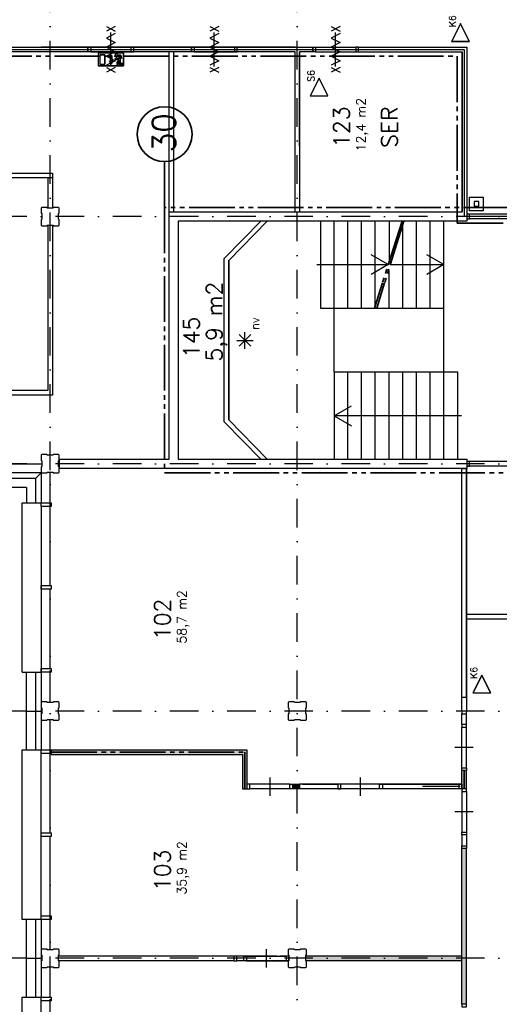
# Model space of a CAD drawing. Extents: x 36324 to 146208, y 44755 to 121475.
# Tile 22 of 28: x 104297 to 114777, y 69842 to 91346. Entities that reach past the tile are written whole.
import ezdxf
from ezdxf.enums import TextEntityAlignment as Align

# ---------------------------------------------------------------- set-up
doc = ezdxf.new("R2010")
doc.units = 0
doc.header["$LTSCALE"] = 100
doc.linetypes.add('B0302', pattern=[12.5, 6.25, -3.125, 0, -3.125])
doc.linetypes.add('B0804', pattern=[15, 10, -1, 1, -1, 1, -1])
for name, color, linetype in [('Bouwkundig', 253, 'CONTINUOUS'), ('Bouwkundig tekst', 252, 'CONTINUOUS'), ('Stramien', 252, 'B0302')]:
    doc.layers.add(name, color=color, linetype=linetype)
doc.layers.add('brandscheiding', color=40, linetype='B0804', lineweight=35)
doc.styles.add('bouwk tekst', font='romans.shx')
doc.styles.get("Standard").update_dxf_attribs({"font": 'romans.shx'})

msp = doc.modelspace()

# ---------------------------------------------------------------- linework, layer by layer
at = {"layer": 'Bouwkundig', "linetype": 'Continuous'}
for p, q in [((106567, 90615), (106012, 90615)), ((106012, 90615), (106012, 90338)), ((106049, 90578), (106160, 90578)), ((106049, 90578), (106049, 90375)), ((106160, 90578), (106160, 90375)), ((106284, 90566), (106284, 90437)), ((106312, 90566), (106312, 90437)), ((106446, 90569), (106507, 90569)), ((106489, 90546), (106462, 90546)), ((106462, 90546), (106493, 90478)), ((106489, 90546), (106498, 90509)), ((106507, 90569), (106522, 90509)), ((106567, 90615), (106567, 90338)), ((107563, 87146), (107563, 90646)), ((107663, 87146), (107663, 90646)), ((106567, 90338), (106012, 90338)), ((106049, 90375), (106160, 90375)), ((106284, 90437), (106261, 90437)), ((106261, 90437), (106298, 90381)), ((106298, 90381), (106335, 90437)), ((106335, 90437), (106312, 90437)), ((106382, 90500), (106414, 90500)), ((106382, 90477), (106382, 90500)), ((106382, 90477), (106438, 90477)), ((106414, 90533), (106414, 90500)), ((106459, 90463), (106419, 90412)), ((106419, 90412), (106419, 90343)), ((106419, 90343), (106442, 90343)), ((106438, 90510), (106459, 90463)), ((106438, 90510), (106438, 90477)), ((106470, 90440), (106442, 90404)), ((106442, 90343), (106442, 90404)), ((106470, 90366), (106470, 90440)), ((106558, 90366), (106470, 90366)), ((106493, 90478), (106493, 90389)), ((106493, 90389), (106558, 90389)), ((106498, 90509), (106522, 90509)), ((106558, 90389), (106558, 90366)), ((103263, 87996), (105013, 87996)), ((103263, 87896), (105013, 87896)), ((109219, 84160, 2600), (109219, 84522, 2600)), ((109038, 84341, 2600), (109398, 84341, 2600)), ((109346, 84214, 2600), (109091, 84469, 2600)), ((109091, 84214, 2600), (109345, 84468, 2600)), ((104763, 80716), (104763, 77096)), ((115713, 78353), (114058, 78353)), ((115713, 78253), (114058, 78253)), ((104763, 71776), (104763, 75316)), ((104763, 66376), (104763, 69916))]:
    msp.add_line(p, q, dxfattribs=at)
at = {"layer": 'Bouwkundig', "linetype": 'Continuous', "ltscale": 10}
for p, q in [((115518, 87096), (114127, 87096)), ((115518, 86996), (114127, 86996)), ((115518, 81696), (114067, 81696)), ((115518, 81597), (114067, 81597)), ((108978, 70894), (105148, 70894)), ((105148, 70794), (105148, 70894)), ((108978, 70794), (105148, 70794))]:
    msp.add_line(p, q, dxfattribs=at)
at = {"layer": 'Bouwkundig', "linetype": 'Continuous'}
for points in [[(103210, 104998), (103210, 90698), (103211, 90698), (114008, 90698), (114009, 87052), (117923, 87052), (117923, 89992), (117517, 89992), (117517, 93747)], [(106191, 91194), (106385, 91094)], [(106385, 91194), (106191, 91094)], [(108452, 91194), (108646, 91094)], [(108646, 91194), (108452, 91094)], [(111102, 91194), (111296, 91094)], [(111296, 91194), (111102, 91094)], [(106385, 91043), (106191, 90944), (106385, 90845), (106191, 90746), (106385, 90647), (106191, 90548), (106385, 90449), (106191, 90350)], [(106288, 90324), (106288, 91069)], [(108646, 91043), (108452, 90944), (108646, 90845), (108452, 90746), (108646, 90647), (108452, 90548), (108646, 90449), (108452, 90350)], [(108549, 90324), (108549, 91069)], [(111296, 91043), (111102, 90944), (111296, 90845), (111102, 90746), (111296, 90647), (111102, 90548), (111296, 90449), (111102, 90350)], [(111199, 90324), (111199, 91069)], [(106288, 90496), (106288, 90696), (106288, 90896)], [(106288, 90496), (106288, 90696), (106288, 90896)], [(108549, 90497), (108549, 90697), (108549, 90897)], [(108549, 90496), (108549, 90696), (108549, 90896)], [(111199, 90497), (111199, 90697), (111199, 90897)], [(111199, 90496), (111199, 90696), (111199, 90896)], [(103263, 90746), (110363, 90746)], [(110313, 90646), (103263, 90646)], [(110313, 90746), (104763, 90746)], [(110313, 90646), (104763, 90646)], [(105788, 90746), (105788, 90646)], [(105848, 90746), (106728, 90746)], [(105848, 90646), (106728, 90647)], [(106567, 90338), (106567, 90615), (106012, 90615), (106012, 90338), (106567, 90338)], [(106160, 90375), (106160, 90578), (106049, 90578), (106049, 90375), (106160, 90375)], [(106284, 90566), (106312, 90566), (106312, 90437), (106335, 90437), (106298, 90381), (106261, 90437), (106284, 90437), (106284, 90566)], [(106437, 90573), (106436, 90578), (106434, 90583), (106431, 90587), (106429, 90589), (106425, 90592), (106421, 90595), (106415, 90596), (106408, 90597), (106402, 90596), (106398, 90594), (106396, 90593), (106393, 90591), (106391, 90590), (106388, 90586), (106385, 90583), (106384, 90578), (106382, 90573), (106382, 90568), (106382, 90565), (106384, 90559), (106386, 90556), (106389, 90551), (106393, 90547), (106396, 90545), (106400, 90543), (106404, 90542), (106411, 90542), (106417, 90542), (106421, 90544), (106425, 90546), (106428, 90548), (106431, 90552), (106434, 90556), (106436, 90559), (106437, 90563), (106437, 90566), (106437, 90571), (106437, 90573)], [(106390, 90589), (106389, 90588), (106388, 90587), (106387, 90586), (106387, 90585), (106386, 90583), (106385, 90582), (106385, 90581), (106384, 90580), (106384, 90579), (106383, 90577), (106383, 90576), (106383, 90575), (106382, 90573), (106382, 90572), (106382, 90571), (106382, 90569), (106382, 90568), (106382, 90566), (106382, 90565), (106383, 90564), (106383, 90562), (106383, 90561), (106384, 90560), (106384, 90559), (106385, 90557), (106385, 90556), (106386, 90555), (106387, 90554), (106387, 90553), (106388, 90552), (106389, 90551), (106390, 90550), (106391, 90549), (106392, 90548), (106393, 90547), (106394, 90546), (106396, 90545), (106397, 90545), (106398, 90544), (106399, 90544), (106400, 90543), (106402, 90543), (106403, 90542), (106404, 90542), (106406, 90542), (106407, 90542), (106408, 90542), (106410, 90541), (106411, 90542), (106413, 90542), (106414, 90542), (106415, 90542), (106417, 90542), (106418, 90543), (106419, 90543), (106420, 90544), (106422, 90544), (106423, 90545), (106424, 90545), (106425, 90546), (106426, 90547), (106427, 90548), (106428, 90549), (106429, 90550), (106430, 90551), (106431, 90552), (106432, 90553), (106433, 90554), (106434, 90555), (106434, 90556), (106435, 90557), (106435, 90559), (106436, 90560), (106436, 90561), (106437, 90562), (106437, 90564), (106437, 90565), (106437, 90566), (106437, 90568), (106438, 90569), (106437, 90571), (106437, 90572), (106437, 90573), (106437, 90575), (106437, 90576), (106436, 90577), (106436, 90579), (106435, 90580), (106435, 90581), (106434, 90582), (106434, 90583), (106433, 90585), (106432, 90586), (106431, 90587), (106430, 90588), (106429, 90589), (106428, 90590), (106427, 90591), (106426, 90591), (106425, 90592), (106424, 90593), (106423, 90594), (106422, 90594), (106420, 90595), (106419, 90595), (106418, 90596), (106417, 90596), (106415, 90596), (106414, 90597), (106413, 90597), (106411, 90597), (106410, 90597), (106408, 90597), (106407, 90597), (106406, 90597), (106404, 90596), (106403, 90596), (106402, 90596), (106400, 90595), (106399, 90595), (106398, 90594), (106397, 90594), (106396, 90593), (106394, 90592), (106393, 90591), (106392, 90591), (106391, 90590), (106390, 90589)], [(106558, 90366), (106558, 90389), (106493, 90389), (106493, 90478), (106462, 90546), (106489, 90546), (106498, 90509), (106522, 90509), (106507, 90569), (106446, 90569), (106445, 90563), (106445, 90561), (106444, 90558), (106443, 90556), (106442, 90552), (106440, 90549), (106439, 90548), (106437, 90545), (106435, 90543), (106432, 90541), (106429, 90539), (106426, 90537), (106423, 90536), (106419, 90534), (106416, 90534), (106414, 90533), (106414, 90500), (106382, 90500), (106382, 90477), (106438, 90477), (106438, 90510), (106459, 90463), (106419, 90412), (106419, 90343), (106442, 90343), (106442, 90404), (106470, 90440), (106470, 90366), (106558, 90366)], [(106446, 90569), (106446, 90569), (106446, 90568), (106446, 90568), (106446, 90568), (106446, 90567), (106446, 90567), (106446, 90566), (106446, 90566), (106446, 90566), (106446, 90565), (106446, 90565), (106446, 90564), (106446, 90564), (106445, 90564), (106445, 90563), (106445, 90563), (106445, 90562), (106445, 90562), (106445, 90562), (106445, 90561), (106445, 90561), (106445, 90560), (106445, 90560), (106445, 90560), (106444, 90559), (106444, 90559), (106444, 90558), (106444, 90558), (106444, 90558), (106444, 90557), (106444, 90557), (106444, 90556), (106443, 90556), (106443, 90556), (106443, 90555), (106443, 90555), (106443, 90555), (106443, 90554), (106442, 90554), (106442, 90553), (106442, 90553), (106442, 90553), (106442, 90552), (106442, 90552), (106441, 90552), (106441, 90551), (106441, 90551), (106441, 90551), (106441, 90550), (106440, 90550), (106440, 90550), (106440, 90549), (106440, 90549), (106439, 90549), (106439, 90548), (106439, 90548), (106439, 90548), (106438, 90547), (106438, 90547), (106438, 90547), (106438, 90546), (106437, 90546), (106437, 90546), (106437, 90545), (106437, 90545), (106436, 90545), (106436, 90544), (106436, 90544), (106436, 90544), (106435, 90544), (106435, 90543), (106435, 90543), (106434, 90543), (106434, 90542), (106434, 90542), (106433, 90542), (106433, 90542), (106433, 90541), (106433, 90541), (106432, 90541), (106432, 90541), (106432, 90540), (106431, 90540), (106431, 90540), (106431, 90540), (106430, 90539), (106430, 90539), (106430, 90539), (106429, 90539), (106429, 90539), (106429, 90538), (106428, 90538), (106428, 90538), (106427, 90538), (106427, 90538), (106427, 90537), (106426, 90537), (106426, 90537), (106426, 90537), (106425, 90537), (106425, 90536), (106425, 90536), (106424, 90536), (106424, 90536), (106423, 90536), (106423, 90536), (106423, 90535), (106422, 90535), (106422, 90535), (106422, 90535), (106421, 90535), (106421, 90535), (106420, 90535), (106420, 90535), (106420, 90534), (106419, 90534), (106419, 90534), (106418, 90534), (106418, 90534), (106418, 90534), (106417, 90534), (106417, 90534), (106416, 90534), (106416, 90534), (106416, 90534), (106415, 90534), (106415, 90533), (106414, 90533)], [(106788, 90646), (106788, 90746)], [(108049, 90746), (108049, 90646)], [(108109, 90746), (108989, 90746)], [(108109, 90646), (108989, 90647)], [(109049, 90646), (109049, 90746)], [(110313, 90746), (110699, 90746)], [(110313, 87146), (110313, 90646)], [(110363, 90746), (110699, 90746)], [(110413, 90646), (110413, 89931)], [(110413, 88598), (110413, 90646)], [(110699, 90646), (110413, 90646)], [(110699, 90746), (110699, 90646)], [(110759, 90746), (111639, 90746)], [(110759, 90646), (111639, 90647)], [(111699, 90746), (114068, 90746)], [(111699, 90646), (111699, 90746)], [(111699, 90646), (113963, 90646)], [(113963, 90646), (113963, 87146)], [(113963, 87146), (113963, 90646)], [(114068, 90746), (114068, 86946)], [(106191, 90299), (106385, 90199)], [(106385, 90299), (106191, 90199)], [(108452, 90299), (108646, 90199)], [(108646, 90299), (108452, 90199)], [(111102, 90299), (111296, 90199)], [(111296, 90299), (111102, 90199)], [(110413, 89931), (110413, 88598)], [(110413, 88598), (110413, 87146)], [(105013, 87996), (105013, 87232)], [(104913, 87896), (104913, 87232)], [(114426, 87172), (114126, 87172), (114126, 87472), (114426, 87472), (114426, 87172)], [(104778, 87247), (104763, 87232)], [(104778, 87247), (104763, 87232)], [(104763, 87232), (104763, 87121)], [(104763, 87232), (104763, 87121)], [(104763, 87121), (104778, 87113)], [(104763, 87121), (104778, 87113)], [(104895, 87247), (104778, 87247)], [(104895, 87247), (104778, 87247)], [(104778, 87113), (104778, 86988)], [(104778, 87113), (104778, 86988)], [(104900, 87232), (104895, 87247)], [(104900, 87232), (104895, 87247)], [(105025, 87232), (104900, 87232)], [(105025, 87232), (104900, 87232)], [(105033, 87247), (105025, 87232)], [(105033, 87247), (105025, 87232)], [(105148, 87247), (105033, 87247)], [(105148, 87247), (105033, 87247)], [(105163, 87232), (105148, 87247)], [(105163, 87232), (105148, 87247)], [(105148, 87114), (105163, 87119)], [(105148, 87114), (105163, 87119)], [(105148, 86989), (105148, 87114)], [(105148, 86989), (105148, 87114)], [(105163, 87119), (105163, 87232)], [(105163, 87119), (105163, 87232)], [(107563, 87146), (113963, 87146)], [(107563, 81746), (107563, 87146)], [(104778, 86988), (104763, 86983)], [(104778, 86988), (104763, 86983)], [(104763, 86983), (104763, 86862)], [(104763, 86983), (104763, 86862)], [(105163, 86981), (105148, 86989)], [(105163, 86981), (105148, 86989)], [(105163, 86862), (105163, 86981)], [(105163, 86862), (105163, 86981)], [(114068, 86946), (107763, 86946)], [(107763, 86946), (107763, 81746)], [(109567, 86946), (108767, 86129)], [(109707, 86946), (108867, 86088)], [(113567, 86946), (110867, 86946)], [(110867, 86946), (110867, 85046)], [(111167, 85046), (111167, 86946)], [(111467, 85046), (111467, 86946)], [(111767, 85046), (111767, 86946)], [(112067, 85096), (112067, 86946)], [(112367, 86946), (112367, 86070)], [(112667, 85046), (112667, 86881)], [(112967, 85046), (112967, 86946)], [(113267, 85046), (113267, 86946)], [(113567, 85046), (113567, 86946)], [(105013, 86862), (105013, 83146), (100927, 83146)], [(104913, 86862), (104913, 83246), (100927, 83246)], [(104763, 86862), (104778, 86847)], [(104763, 86862), (104778, 86847)], [(104778, 86847), (104893, 86847)], [(104778, 86847), (104893, 86847)], [(104893, 86847), (104901, 86862)], [(104893, 86847), (104901, 86862)], [(104901, 86862), (105026, 86862)], [(104901, 86862), (105026, 86862)], [(105026, 86862), (105031, 86847)], [(105026, 86862), (105031, 86847)], [(105031, 86847), (105148, 86847)], [(105031, 86847), (105148, 86847)], [(105148, 86847), (105163, 86862)], [(105148, 86847), (105163, 86862)], [(108767, 82563), (108767, 86129)], [(108767, 82563), (108767, 86129)], [(108867, 82604), (108867, 86088)], [(108867, 86088), (108867, 82604)], [(112350, 85996), (111973, 86214)], [(113567, 85996), (113190, 86214)], [(110787, 85996), (112350, 85996)], [(112350, 85996), (111973, 85778)], [(112367, 85046), (112367, 85871)], [(112394, 85996), (113567, 85996)], [(113567, 85996), (113190, 85778)], [(110867, 85046), (113567, 85046)], [(111167, 83646), (111167, 85046)], [(113567, 83646), (113567, 85046)], [(113867, 83646), (111167, 83646)], [(111167, 83646), (111167, 81746)], [(111467, 81746), (111467, 83646)], [(111767, 81746), (111767, 83646)], [(112067, 81746), (112067, 83646)], [(112367, 81746), (112367, 83646)], [(112667, 81746), (112667, 83646)], [(112967, 81746), (112967, 83646)], [(113267, 81746), (113267, 83646)], [(113567, 81746), (113567, 83646)], [(113867, 81746), (113867, 83646)], [(111167, 82696), (111545, 82914)], [(109707, 81746), (108867, 82604)], [(113947, 82696), (111167, 82696)], [(111167, 82696), (111545, 82479)], [(109567, 81746), (108767, 82563)], [(104778, 81847), (104763, 81832)], [(104763, 81832), (104763, 81721)], [(104763, 81721), (104778, 81713)], [(104895, 81847), (104778, 81847)], [(104900, 81832), (104895, 81847)], [(105025, 81832), (104900, 81832)], [(105033, 81847), (105025, 81832)], [(105148, 81847), (105033, 81847)], [(105163, 81832), (105148, 81847)], [(105148, 81714), (105163, 81719)], [(105163, 81719), (105163, 81832)], [(105163, 81747), (107563, 81746)], [(105163, 81747), (105163, 81547)], [(107763, 81746), (114067, 81746)], [(111167, 81746), (113867, 81746)], [(114067, 81746), (114067, 81546)], [(104113, 81646), (104778, 81646)], [(104778, 81588), (104763, 81583)], [(104763, 81583), (104763, 81462)], [(104778, 81713), (104778, 81588)], [(105148, 81589), (105148, 81714)], [(105163, 81581), (105148, 81589)], [(105163, 81462), (105163, 81581)], [(107563, 81546), (105163, 81547)], [(114067, 81546), (107563, 81546)], [(113958, 76246), (113958, 81546)], [(113958, 76546), (113958, 81546)], [(113958, 81546), (114058, 81546)], [(114058, 81546), (114058, 76246)], [(114058, 76546), (114058, 81546)], [(104763, 81446), (104113, 81446)], [(104113, 81332), (104649, 81332)], [(104649, 81332), (104763, 81446)], [(104649, 80796), (104649, 81332)], [(104763, 81462), (104778, 81447)], [(104763, 81446), (104763, 80796)], [(104778, 81447), (104893, 81447)], [(104893, 81447), (104901, 81462)], [(104901, 81462), (105026, 81462)], [(104963, 80796), (104963, 81462)], [(105026, 81462), (105031, 81447)], [(105031, 81447), (105148, 81447)], [(105148, 81447), (105163, 81462)], [(104449, 81132), (104113, 81132)], [(104449, 81132), (104449, 80796)], [(104349, 77096), (104349, 80796)], [(104349, 80796), (104763, 80796)], [(104763, 80716), (104763, 80796)], [(104983, 80716), (104763, 80716)], [(104963, 78986), (104963, 80716)], [(104983, 80796), (104983, 80716)], [(104763, 78986), (104983, 78986)], [(104763, 78906), (104763, 78986)], [(104983, 78986), (104983, 78906)], [(104983, 78906), (104763, 78906)], [(104963, 77176), (104963, 78906)], [(104349, 77096), (104763, 77096)], [(104449, 76246), (104449, 77096)], [(104649, 76246), (104649, 77096)], [(104763, 77176), (104983, 77176)], [(104763, 77096), (104763, 77176)], [(104763, 77096), (104763, 76246)], [(104983, 77096), (104763, 77096)], [(104963, 76432), (104963, 77096)], [(104983, 77176), (104983, 77096)], [(104778, 76447), (104763, 76432)], [(104763, 76432), (104763, 76321)], [(104895, 76447), (104778, 76447)], [(104900, 76432), (104895, 76447)], [(105025, 76432), (104900, 76432)], [(105033, 76447), (105025, 76432)], [(105148, 76447), (105033, 76447)], [(105163, 76432), (105148, 76447)], [(105163, 76319), (105163, 76432)], [(110178, 76447), (110163, 76432)], [(110163, 76432), (110163, 76321)], [(110295, 76447), (110178, 76447)], [(110300, 76432), (110295, 76447)], [(110425, 76432), (110300, 76432)], [(110433, 76447), (110425, 76432)], [(110548, 76447), (110433, 76447)], [(110563, 76432), (110548, 76447)], [(110563, 76319), (110563, 76432)], [(114058, 76546), (113958, 76546)], [(114058, 76546), (114058, 76246)], [(104449, 75396), (104449, 76246)], [(104449, 76246), (104649, 76246)], [(104649, 75396), (104649, 76246)], [(104649, 76246), (104763, 76246)], [(104763, 76321), (104778, 76313)], [(104763, 76246), (104763, 75396)], [(104778, 76188), (104763, 76183)], [(104763, 76183), (104763, 76062)], [(104778, 76313), (104778, 76188)], [(105148, 76314), (105163, 76319)], [(105148, 76189), (105148, 76314)], [(105163, 76181), (105148, 76189)], [(105163, 76062), (105163, 76181)], [(110163, 76321), (110178, 76313)], [(110178, 76188), (110163, 76183)], [(110163, 76183), (110163, 76062)], [(110178, 76313), (110178, 76188)], [(110548, 76314), (110563, 76319)], [(110548, 76189), (110548, 76314)], [(110563, 76181), (110548, 76189)], [(110563, 76062), (110563, 76181)], [(114058, 76246), (113958, 76246)], [(114058, 76246), (113958, 76246)], [(113958, 75951), (113958, 76187)], [(114058, 75951), (114058, 76187)], [(104763, 76062), (104778, 76047)], [(104778, 76047), (104893, 76047)], [(104893, 76047), (104901, 76062)], [(104901, 76062), (105026, 76062)], [(104963, 75396), (104963, 76062)], [(105026, 76062), (105031, 76047)], [(105031, 76047), (105148, 76047)], [(105148, 76047), (105163, 76062)], [(110163, 76062), (110178, 76047)], [(110178, 76047), (110293, 76047)], [(110293, 76047), (110301, 76062)], [(110301, 76062), (110426, 76062)], [(110426, 76062), (110431, 76047)], [(110431, 76047), (110548, 76047)], [(110548, 76047), (110563, 76062)], [(113958, 75006), (113958, 75891)], [(114058, 75006), (114058, 75891)], [(104349, 71696), (104349, 75396)], [(104349, 75396), (104763, 75396)], [(104763, 75396), (104983, 75396)], [(104763, 75316), (104763, 75396)], [(104983, 75316), (104763, 75316)], [(104963, 73586), (104963, 75316)], [(104983, 75396), (104983, 75316)], [(104983, 75296), (104983, 75396)], [(104983, 75396), (109263, 75396)], [(104983, 75296), (109163, 75296)], [(109163, 75296), (109163, 74546)], [(109263, 75396), (109263, 74546)], [(114208, 75449), (114008, 75449), (113808, 75449)], [(113958, 74546), (113958, 74946)], [(114058, 74946), (113958, 74946)], [(114058, 74923), (114035, 74946)], [(114058, 74546), (114058, 74946)], [(110203, 74646), (109323, 74646)], [(109763, 74796), (109763, 74596), (109763, 74396)], [(110263, 74646), (110413, 74646)], [(110263, 74546), (110263, 74646)], [(113958, 74646), (110413, 74646)], [(110413, 74646), (110413, 74546)], [(110473, 74646), (111251, 74646)], [(112161, 74646), (111311, 74646)], [(111736, 74796), (111736, 74596), (111736, 74396)], [(112221, 74646), (113958, 74646)], [(109163, 74546), (109263, 74546)], [(110203, 74546), (109323, 74546)], [(110313, 74546), (110263, 74546)], [(110413, 74546), (110263, 74546)], [(111261, 74546), (110413, 74546)], [(111261, 74546), (110473, 74546)], [(112211, 74546), (111261, 74546)], [(112161, 74546), (111311, 74546)], [(113085, 74546), (112211, 74546)], [(113958, 74546), (113085, 74546)], [(113095, 74606), (113923, 74606)], [(114058, 74546), (113958, 74546)], [(113958, 74487), (113958, 73601)], [(114058, 74487), (114058, 73601)], [(114208, 74044), (114008, 74044), (113808, 74044)], [(104763, 73586), (104983, 73586)], [(104763, 73506), (104763, 73586)], [(104983, 73586), (104983, 73506)], [(104983, 73506), (104763, 73506)], [(104963, 71776), (104963, 73506)], [(113958, 73542), (113958, 73306)], [(114058, 73542), (114058, 73306)], [(113958, 69846), (113958, 73246)], [(114058, 73246), (113958, 73246)], [(114058, 69846), (114058, 73246)], [(104763, 71696), (104349, 71696)], [(104449, 70846), (104449, 71696)], [(104649, 70846), (104649, 71696)], [(104763, 71776), (104983, 71776)], [(104763, 71696), (104763, 71776)], [(104983, 71696), (104763, 71696)], [(104763, 71696), (104763, 70846)], [(104963, 71032), (104963, 71696)], [(104983, 71776), (104983, 71696)], [(104778, 71047), (104763, 71032)], [(104763, 71032), (104763, 70921)], [(104895, 71047), (104778, 71047)], [(104900, 71032), (104895, 71047)], [(105025, 71032), (104900, 71032)], [(105033, 71047), (105025, 71032)], [(105148, 71047), (105033, 71047)], [(105163, 71032), (105148, 71047)], [(105163, 70919), (105163, 71032)], [(109685, 71044), (109685, 70844), (109685, 70644)], [(110178, 71047), (110163, 71032)], [(110163, 71032), (110163, 70921)], [(110295, 71047), (110178, 71047)], [(110300, 71032), (110295, 71047)], [(110425, 71032), (110300, 71032)], [(110433, 71047), (110425, 71032)], [(110548, 71047), (110433, 71047)], [(110563, 71032), (110548, 71047)], [(110563, 70919), (110563, 71032)], [(104449, 69996), (104449, 70846)], [(104449, 70846), (104649, 70846)], [(104649, 69996), (104649, 70846)], [(104649, 70846), (104763, 70846)], [(104763, 70921), (104778, 70913)], [(104763, 70846), (104763, 69996)], [(104778, 70788), (104763, 70783)], [(104763, 70783), (104763, 70662)], [(104778, 70913), (104778, 70788)], [(105148, 70914), (105163, 70919)], [(105148, 70789), (105148, 70914)], [(105163, 70781), (105148, 70789)], [(105163, 70662), (105163, 70781)], [(109918, 70894), (109038, 70894)], [(109918, 70794), (109038, 70794)], [(110178, 70794), (109203, 70794)], [(109253, 70894), (110118, 70894)], [(109253, 70794), (110118, 70794)], [(110178, 70894), (109978, 70894)], [(110178, 70794), (109978, 70794)], [(110163, 70921), (110178, 70913)], [(110178, 70788), (110163, 70783)], [(110163, 70783), (110163, 70662)], [(110178, 70913), (110178, 70788)], [(110178, 70796), (110178, 70896)], [(110548, 70914), (110563, 70919)], [(110548, 70789), (110548, 70914)], [(110548, 70901), (113958, 70901)], [(110548, 70801), (113958, 70801)], [(110563, 70781), (110548, 70789)], [(110563, 70662), (110563, 70781)], [(104763, 70662), (104778, 70647)], [(104778, 70647), (104893, 70647)], [(104893, 70647), (104901, 70662)], [(104901, 70662), (105026, 70662)], [(104963, 69996), (104963, 70662)], [(105026, 70662), (105031, 70647)], [(105031, 70647), (105148, 70647)], [(105148, 70647), (105163, 70662)], [(110163, 70662), (110178, 70647)], [(110178, 70647), (110293, 70647)], [(110293, 70647), (110301, 70662)], [(110301, 70662), (110426, 70662)], [(110426, 70662), (110431, 70647)], [(110431, 70647), (110548, 70647)], [(110548, 70647), (110563, 70662)], [(104349, 66296), (104349, 69996)], [(104349, 69996), (104763, 69996)], [(104763, 69996), (104983, 69996)], [(104763, 69916), (104763, 69996)], [(104983, 69916), (104763, 69916)], [(104963, 68186), (104963, 69916)], [(104983, 69996), (104983, 69916)], [(114058, 69846), (113958, 69846)]]:
    msp.add_lwpolyline(points, dxfattribs=at)
for points in [[(113928, 90873), (114124, 90873), (113928, 91263), (113733, 90873)], [(113928, 90875), (114120, 90875), (113928, 91258), (113737, 90875)], [(105788, 90746), (105848, 90746), (105848, 90646), (105788, 90646)], [(106446, 90569), (106445, 90563), (106442, 90553), (106438, 90547), (106435, 90543), (106429, 90538), (106422, 90535), (106417, 90534), (106414, 90533), (106414, 90500), (106382, 90500), (106382, 90477), (106438, 90477), (106438, 90510), (106459, 90463), (106419, 90412), (106419, 90343), (106442, 90343), (106442, 90404), (106470, 90440), (106470, 90366), (106558, 90366), (106558, 90389), (106493, 90389), (106493, 90478), (106462, 90546), (106489, 90546), (106498, 90509), (106522, 90509), (106507, 90569)], [(106788, 90746), (106728, 90746), (106728, 90647), (106788, 90647)], [(108049, 90746), (108109, 90746), (108109, 90646), (108049, 90646)], [(109049, 90746), (108989, 90746), (108989, 90647), (109049, 90647)], [(110699, 90746), (110759, 90746), (110759, 90646), (110699, 90646)], [(111699, 90746), (111639, 90746), (111639, 90647), (111699, 90647)], [(110837, 89680), (111032, 89680), (110837, 90071), (110641, 89680)], [(110837, 89683), (111028, 89683), (110837, 90066), (110646, 89683)], [(114326, 87272), (114326, 87372), (114226, 87372), (114226, 87272)], [(114127, 87096), (114068, 87096), (114068, 86996), (114127, 86996)], [(114127, 81696), (114067, 81696), (114067, 81597), (114127, 81597)], [(104763, 80716), (104763, 80796), (104983, 80796), (104983, 80716)], [(114394, 76641), (114590, 76641), (114394, 77031), (114199, 76641)], [(114394, 76643), (114586, 76643), (114394, 77026), (114203, 76643)], [(113958, 76246), (113958, 76187), (114058, 76187), (114058, 76246)], [(113958, 75951), (113958, 75891), (114058, 75891), (114058, 75951)], [(113958, 74946), (113958, 75006), (114058, 75006), (114058, 74946)], [(109263, 74546), (109323, 74546), (109323, 74646), (109263, 74646)], [(110263, 74546), (110203, 74546), (110203, 74646), (110263, 74646)], [(111251, 74546), (111311, 74546), (111311, 74646), (111251, 74646)], [(112221, 74546), (112161, 74546), (112161, 74646), (112221, 74646)], [(113958, 74546), (113898, 74546), (113898, 74646), (113958, 74646)], [(113958, 74546), (113958, 74487), (114058, 74487), (114058, 74546)], [(113958, 73542), (113958, 73601), (114058, 73601), (114058, 73542)], [(113958, 73246), (113958, 73306), (114058, 73306), (114058, 73246)], [(108978, 70794), (109038, 70794), (109038, 70894), (108978, 70894)], [(109193, 70894), (109253, 70894), (109253, 70794), (109193, 70794)], [(110178, 70894), (110118, 70894), (110118, 70794), (110178, 70794)], [(113958, 69846), (113958, 69787), (114058, 69787), (114058, 69846)]]:
    msp.add_lwpolyline(points, close=True, dxfattribs=at)
for points in [[(104983, 75296), (104983, 75396), (109163, 75296), (109263, 75396)], [(109163, 75296), (109263, 75396), (109163, 74546), (109263, 74546)], [(113958, 74946), (114058, 74946), (113958, 74546), (114058, 74546)], [(110263, 74546), (110263, 74646), (110413, 74546), (110413, 74646)], [(114058, 69846), (113958, 69846), (114058, 73246), (113958, 73246)], [(110548, 70801), (110548, 70901), (113958, 70801), (113958, 70901)]]:
    msp.add_solid(points, dxfattribs=at)
at = {"layer": 'brandscheiding'}
for p, q in [((102060, 90548), (113858, 90548)), ((113858, 90548), (113859, 86902)), ((107463, 87246), (107463, 88246)), ((113859, 86902), (118073, 86902))]:
    msp.add_line(p, q, dxfattribs=at)
msp.add_lwpolyline([(120997, 81446), (120997, 87245), (107463, 87246), (107463, 81446)], close=True, dxfattribs=at)
for points in [[(112657, 86946), (112221, 85596), (112052, 85046)], [(112687, 86946), (112271, 85596), (112102, 85046)], [(104983, 75346), (109213, 75346), (109213, 74546)], [(114008, 74546), (114008, 74946)]]:
    msp.add_lwpolyline(points, dxfattribs=at)
at = {"layer": 'brandscheiding', "linetype": 'Continuous'}
msp.add_circle((107463, 88846), 600, dxfattribs=at)
at = {"layer": 'Stramien'}
for p, q in [((104963, 45256), (104963, 121348)), ((110363, 45256), (110363, 121348)), ((145708, 87046), (36324, 87046)), ((145708, 81646), (36324, 81646)), ((145708, 76246), (36324, 76246)), ((145708, 70846), (36324, 70846))]:
    msp.add_line(p, q, dxfattribs=at)

# ---------------------------------------------------------------- texts
at = {"layer": 'Bouwkundig tekst', "linetype": 'Continuous'}
for s, p in [('K6', (113753, 91182)), ('S6', (110661, 89990)), ('K6', (114219, 76950))]:
    msp.add_text(s, height=148.7, rotation=90, dxfattribs=at).set_placement(p, align=Align.MIDDLE_LEFT)
for s, p in [('123', (111504, 88549)), ('SER', (112549, 88549)), ('145', (108224, 83959)), ('102', (107589, 77798)), ('103', (107589, 72317))]:
    msp.add_text(s, height=350, rotation=90, dxfattribs=at).set_placement(p)
msp.add_text('nv', height=185.9, rotation=90, dxfattribs=at).set_placement((109434, 84706, 2600), align=Align.MIDDLE)
at = {"layer": 'Bouwkundig tekst', "linetype": 'Continuous', "char_height": 200, "width": 1805, "attachment_point": 1, "rotation": 90, "style": 'bouwk tekst'}
for s, insert in [('12,4 m2', (111653, 88471)), ('58,7 m2', (107738, 77720)), ('35,9 m2', (107738, 72239))]:
    msp.add_mtext(s, dxfattribs=dict(at, insert=insert))
at = {"layer": 'Bouwkundig tekst', "linetype": 'Continuous', "insert": (108373, 83881), "char_height": 350, "width": 1805, "attachment_point": 1, "rotation": 90}
msp.add_mtext('5,9 m2', dxfattribs=at)
at = {"layer": 'brandscheiding', "linetype": 'Continuous'}
msp.add_text('30', height=500, rotation=90, dxfattribs=at).set_placement((107699, 88449))

doc.saveas('drawing.dxf')
